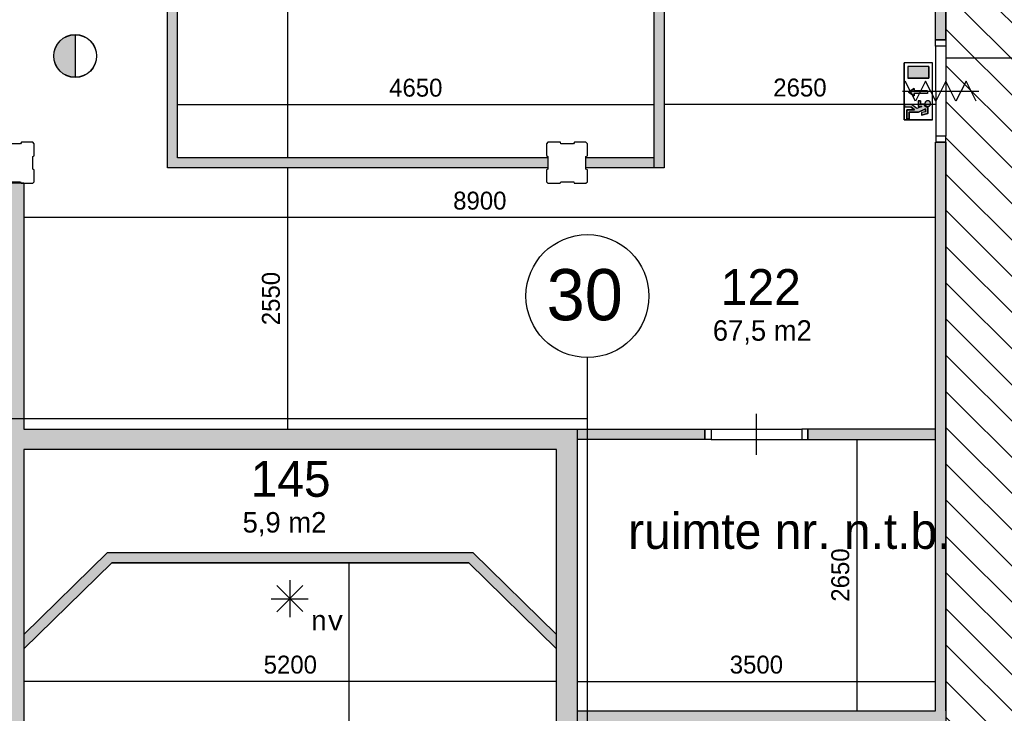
# Model space of a CAD drawing. Extents: x 126249 to 198477, y 373 to 102273.
# Tile 17 of 54: x 159707 to 169319, y 33798 to 40571. Entities that reach past the tile are written whole.
import ezdxf
from ezdxf.enums import TextEntityAlignment as Align

# ---------------------------------------------------------------- set-up
doc = ezdxf.new("R2010")
doc.units = 0
doc.header["$MEASUREMENT"] = 0
doc.header["$PDMODE"] = 35
doc.header["$PDSIZE"] = -0.5
doc.layers.get('0').update_dxf_attribs({"linetype": 'CONTINUOUS'})
doc.layers.get('DEFPOINTS').update_dxf_attribs({"linetype": 'CONTINUOUS'})
for name, color, linetype in [('AA$1A---_ARCEER', 252, 'CONTINUOUS'), ('AL22----_BINNENWAND', 252, 'CONTINUOUS'), ('AL32----_BINNENKOZIJN', 252, 'CONTINUOUS'), ('AM$1A---_MAATVOERING', 252, 'CONTINUOUS'), ('Betonpalen', 252, 'CONTINUOUS'), ('Brandweer', 252, 'CONTINUOUS'), ('COMPARTIMENTERING', 252, 'CONTINUOUS'), ('LAYER01', 252, 'CONTINUOUS'), ('LAYER30', 252, 'CONTINUOUS'), ('M2', 252, 'CONTINUOUS'), ('OMPARTIMENTERING', 252, 'CONTINUOUS'), ('UNUSEDHATCH', 252, 'CONTINUOUS')]:
    doc.layers.add(name, color=color, linetype=linetype)
doc.styles.add('B-01', font='b-gbp')
doc.styles.add('MONOTXT', font='MONOTXT')
doc.dimstyles.new('BBA_STAND', dxfattribs={"dimtxt": 175, "dimasz": 1, "dimexe": 1, "dimexo": 0.001, "dimgap": 75, "dimtad": 1, "dimdec": 0, "dimzin": 0, "dimdsep": 46, "dimtxsty": 'B-01', "dimblk": 'NONE', "dimblk1": 'NONE', "dimblk2": 'PIJL1', "dimcen": 1, "dimse1": 1, "dimse2": 1, "dimclrd": 256, "dimclre": 1, "dimclrt": 256, "dimadec": 0, "dimazin": 0, "dimtfac": 1, "dimtdec": 0, "dimtmove": 0, "dimatfit": 0, "dimldrblk": 'PIJL1', "dimfxl": 1, "dimtolj": 1, "dimtzin": 0, "dimarcsym": 0})

# ---------------------------------------------------------------- blocks, each defined once
blk = doc.blocks.new('*D113')
at = {"layer": 'AM$1A---_MAATVOERING', "lineweight": -2, "transparency": 16777216}
blk.add_line((165148.6, 34110.5), (168648.8, 34110.5), dxfattribs=at)
at = {"layer": 'DEFPOINTS', "color": 0, "transparency": 16777216}
for p in [(165148.6, 34429.2), (168648.8, 34429.2), (168648.8, 34110.5)]:
    blk.add_point(p, dxfattribs=at)
at = {"layer": 'AM$1A---_MAATVOERING', "transparency": 16777216, "insert": (166898.7, 34273), "char_height": 175, "attachment_point": 5, "style": 'B-01'}
blk.add_mtext('\\A1;3500', dxfattribs=at)
blk = doc.blocks.new('_None')
blk = doc.blocks.new('PIJL1')
at = {"color": 1, "linetype": 'ByBlock'}
blk.add_line((0, 82.6), (0, -82.6), dxfattribs=at)
blk.add_solid([(-100, 16.7), (-100, -16.7), (0, 0)], dxfattribs=at)
blk = doc.blocks.new('*D114')
at = {"layer": 'AM$1A---_MAATVOERING', "lineweight": -2, "transparency": 16777216}
blk.add_line((168648.8, 30307.5), (165148.7, 30307.5), dxfattribs=at)
at = {"layer": 'DEFPOINTS', "color": 0, "transparency": 16777216}
for p in [(165148.7, 34856.8), (168648.8, 34856.5), (165148.7, 30307.5)]:
    blk.add_point(p, dxfattribs=at)
at = {"layer": 'AM$1A---_MAATVOERING', "transparency": 16777216, "insert": (166898.8, 30470), "char_height": 175, "attachment_point": 5, "style": 'B-01'}
blk.add_mtext('\\A1;3500', dxfattribs=at)
blk = doc.blocks.new('*D115')
at = {"layer": 'AM$1A---_MAATVOERING', "lineweight": -2, "transparency": 16777216}
blk.add_line((168648.8, 38640.5), (159748.9, 38640.5), dxfattribs=at)
at = {"layer": 'DEFPOINTS', "color": 0, "transparency": 16777216}
for p in [(159748.9, 40094.6), (168648.8, 40094.5), (159748.9, 38640.5)]:
    blk.add_point(p, dxfattribs=at)
at = {"layer": 'AM$1A---_MAATVOERING', "transparency": 16777216, "insert": (164198.8, 38803), "char_height": 175, "attachment_point": 5, "style": 'B-01'}
blk.add_mtext('\\A1;8900', dxfattribs=at)
blk = doc.blocks.new('*D167')
at = {"layer": 'AM$1A---_MAATVOERING', "lineweight": -2, "transparency": 16777216}
blk.add_line((164948.8, 34110.5), (159748.8, 34110.5), dxfattribs=at)
at = {"layer": 'DEFPOINTS', "color": 0, "transparency": 16777216}
for p in [(159748.8, 34110.5), (164948.8, 33834.5), (159748.8, 33637.5)]:
    blk.add_point(p, dxfattribs=at)
at = {"layer": 'AM$1A---_MAATVOERING', "transparency": 16777216, "insert": (162348.8, 34273), "char_height": 175, "attachment_point": 5, "style": 'B-01'}
blk.add_mtext('\\A1;5200', dxfattribs=at)
blk = doc.blocks.new('*D224')
at = {"layer": 'AM$1A---_MAATVOERING', "lineweight": -2, "transparency": 16777216}
blk.add_line((162919.6, 35269.2), (162919.6, 23439), dxfattribs=at)
at = {"layer": 'DEFPOINTS', "color": 0, "transparency": 16777216}
for p in [(163109.4, 35269.2), (162919.6, 23439), (163147.9, 23439)]:
    blk.add_point(p, dxfattribs=at)
at = {"layer": 'AM$1A---_MAATVOERING', "transparency": 16777216, "insert": (162757.1, 29354.1), "char_height": 175, "attachment_point": 5, "rotation": 90, "style": 'B-01'}
blk.add_mtext('\\A1;11830', dxfattribs=at)
blk = doc.blocks.new('*D239')
at = {"layer": 'AM$1A---_MAATVOERING', "lineweight": -2, "transparency": 16777216}
blk.add_line((168748.8, 40199.5), (182948.9, 40199.5), dxfattribs=at)
at = {"layer": 'DEFPOINTS', "color": 0, "transparency": 16777216}
for p in [(182948.9, 40199.5), (182948.9, 38323.5), (168748.8, 38082.9)]:
    blk.add_point(p, dxfattribs=at)
at = {"layer": 'AM$1A---_MAATVOERING', "transparency": 16777216, "insert": (175848.8, 40362), "char_height": 175, "attachment_point": 5, "style": 'B-01'}
blk.add_mtext('\\A1;14200', dxfattribs=at)
blk = doc.blocks.new('*D288')
at = {"layer": 'AM$1A---_MAATVOERING', "lineweight": -2, "transparency": 16777216}
blk.add_line((162322.7, 44523), (162322.7, 39223), dxfattribs=at)
at = {"layer": 'DEFPOINTS', "color": 0, "transparency": 16777216}
for p in [(162322.7, 44523), (162322.7, 39223), (162322.7, 39223)]:
    blk.add_point(p, dxfattribs=at)
at = {"layer": 'AM$1A---_MAATVOERING', "transparency": 16777216, "insert": (162160.2, 41873), "char_height": 175, "attachment_point": 5, "rotation": 90, "style": 'B-01'}
blk.add_mtext('\\A1;5300', dxfattribs=at)
blk = doc.blocks.new('*D289')
at = {"layer": 'AM$1A---_MAATVOERING', "lineweight": -2, "transparency": 16777216}
blk.add_line((161248.8, 39743.4), (165898.8, 39743.4), dxfattribs=at)
at = {"layer": 'DEFPOINTS', "color": 0, "transparency": 16777216}
for p in [(161248.8, 39743.4), (165898.8, 39743.4), (165898.8, 39743.4)]:
    blk.add_point(p, dxfattribs=at)
at = {"layer": 'AM$1A---_MAATVOERING', "transparency": 16777216, "insert": (163573.8, 39905.9), "char_height": 175, "attachment_point": 5, "style": 'B-01'}
blk.add_mtext('\\A1;4650', dxfattribs=at)
blk = doc.blocks.new('*D280')
at = {"layer": 'AM$1A---_MAATVOERING', "lineweight": -2, "transparency": 16777216}
blk.add_line((162322.7, 39123), (162322.7, 36573.2), dxfattribs=at)
at = {"layer": 'DEFPOINTS', "color": 0, "transparency": 16777216}
for p in [(162322.7, 39123), (162322.7, 36573.2), (163466, 36573.2)]:
    blk.add_point(p, dxfattribs=at)
at = {"layer": 'AM$1A---_MAATVOERING', "transparency": 16777216, "insert": (162160.2, 37848.1), "char_height": 175, "attachment_point": 5, "rotation": 90, "style": 'B-01'}
blk.add_mtext('\\A1;2550', dxfattribs=at)
blk = doc.blocks.new('*D281')
at = {"layer": 'AM$1A---_MAATVOERING', "lineweight": -2, "transparency": 16777216}
blk.add_line((165998.8, 39744.9), (168648.8, 39744.9), dxfattribs=at)
at = {"layer": 'DEFPOINTS', "color": 0, "transparency": 16777216}
for p in [(165998.8, 39745), (168648.8, 39744.9), (168648.8, 39744.9)]:
    blk.add_point(p, dxfattribs=at)
at = {"layer": 'AM$1A---_MAATVOERING', "transparency": 16777216, "insert": (167323.8, 39907.4), "char_height": 175, "attachment_point": 5, "style": 'B-01'}
blk.add_mtext('\\A1;2650', dxfattribs=at)
blk = doc.blocks.new('*D294')
at = {"layer": 'AM$1A---_MAATVOERING', "lineweight": -2, "transparency": 16777216}
blk.add_line((165148.6, 34110.5), (168648.8, 34110.5), dxfattribs=at)
at = {"layer": 'DEFPOINTS', "color": 0, "transparency": 16777216}
for p in [(165148.6, 34429.2), (168648.8, 34429.2), (168648.8, 34110.5)]:
    blk.add_point(p, dxfattribs=at)
at = {"layer": 'AM$1A---_MAATVOERING', "transparency": 16777216, "insert": (166898.7, 34273), "char_height": 175, "attachment_point": 5, "style": 'B-01'}
blk.add_mtext('\\A1;3500', dxfattribs=at)
blk = doc.blocks.new('*D293')
at = {"layer": 'AM$1A---_MAATVOERING', "lineweight": -2, "transparency": 16777216}
blk.add_line((167881.1, 33823.5), (167881.1, 36473.3), dxfattribs=at)
at = {"layer": 'DEFPOINTS', "color": 0, "transparency": 16777216}
for p in [(167881.1, 36473.3), (168176.3, 36473.3), (168176.4, 33823.5)]:
    blk.add_point(p, dxfattribs=at)
at = {"layer": 'AM$1A---_MAATVOERING', "transparency": 16777216, "insert": (167718.6, 35148.4), "char_height": 175, "attachment_point": 5, "rotation": 90, "style": 'B-01'}
blk.add_mtext('\\A1;2650', dxfattribs=at)

msp = doc.modelspace()

# ---------------------------------------------------------------- hatches: boundary and pattern name
at = {"layer": 'AA$1A---_ARCEER'}
h = msp.add_hatch(dxfattribs=at)
h.set_pattern_fill('ANSI31', color=256, scale=2000, angle=270, style=0)
h.set_pattern_definition([(315, (118716.53, 0), (176.7767, 176.7767), [])])
h.paths.add_polyline_path([(170048.8, 40873.7), (169989.1, 40873.7), (169753.6, 40873.7), (169693.8, 40873.7), (168808.6, 40873.7), (168748.8, 40873.7), (168748.8, 40873.5), (168748.8, 40373.5), (168748.8, 40313.5), (168748.8, 39433.2), (168748.8, 39373.5), (168748.8, 33773.5), (168748.8, 33437.5), (168748.8, 33377.5), (168748.8, 32497.2), (168748.8, 32437.5), (168748.8, 30068.7), (165098.6, 30068.7), (165098.6, 30009), (165054.3, 30009), (165054.5, 28188.5), (165098.6, 28188.5), (165098.6, 28128.7), (165098.6, 27226.3), (165098.6, 26323.7), (165098.6, 26264), (167948.8, 26264), (167948.8, 26673.5), (168048.8, 26673.5), (168108.6, 26673.5), (168343.8, 26673.5), (168403.6, 26673.5), (169289.1, 26673.5), (169348.8, 26673.5), (171798.8, 26673.5), (171798.8, 24223.5), (171858.2, 24223.5), (172093.7, 24223.5), (172153.5, 24223.5), (173038.7, 24223.5), (173098.5, 24223.5), (173198.5, 24223.5), (173258.2, 24223.5), (174143.5, 24223.5), (174203.2, 24223.5), (174438.7, 24223.5), (174498.5, 24223.5), (176798.5, 24223.5), (176858.2, 24223.5), (177743.5, 24223.5), (177803.2, 24223.5), (178038.7, 24223.5), (178098.5, 24223.5), (178098.5, 24623.5), (178098.7, 24623.5), (178098.7, 24683.2), (178098.7, 24918.7), (178098.7, 24978.5), (178098.7, 25863.7), (178098.7, 25923.5), (178098.5, 25923.5), (178098.5, 26673.5), (181098.8, 26673.5), (181098.8, 26773.5), (186499.1, 26773.5), (186499.1, 30975.3), (182948.8, 30975.3), (182948.8, 32775.3), (183148.8, 32775.3), (183148.8, 32775.1), (183208.6, 32775.1), (183988.8, 32775.3), (184048.8, 32775.3), (184300.1, 32775.3), (184300.1, 32835.1), (184299.9, 33615.3), (184299.9, 33675.3), (184299.9, 34065.3), (184300.1, 34065.3), (184300.1, 34125), (184299.9, 34905.3), (184299.9, 34975.3), (184048.8, 34975.3), (183988.8, 34975.3), (183208.6, 34975.3), (183148.8, 34975.3), (182948.8, 34975.3), (182948.8, 36688.7), (182899.5, 36688.7), (182899.5, 36613.9), (182599.5, 36613.9), (182599.5, 36913.9), (182872.8, 36913.9), (182872.8, 40873.7), (182003.6, 40873.7), (181943.9, 40873.7), (181708.6, 40873.7), (181648.9, 40873.7), (181648.9, 40873.5), (180398.8, 40873.5), (180298.8, 40873.5), (174948.8, 40873.5), (170048.8, 40873.5)])
h.paths.add_polyline_path([(179248.8, 37073.5), (179248.8, 28673.5), (170748.8, 28673.5), (170748.8, 37073.5)], flags=16)
h.paths.add_polyline_path([(175648.9, 39105.5), (175663.9, 39110.5), (175663.9, 39235.5), (175648.9, 39243.5), (175648.9, 39373.5), (175784.9, 39373.5), (175789.9, 39358.5), (175914.9, 39358.5), (175922.9, 39373.5), (176048.9, 39373.5), (176048.9, 39241.5), (176033.9, 39236.5), (176033.9, 39111.5), (176048.9, 39103.5), (176048.9, 38973.5), (175920.9, 38973.5), (175915.9, 38988.5), (175790.9, 38988.5), (175782.9, 38973.5), (175648.9, 38973.5)], flags=16)
h.paths.add_polyline_path([(170648.9, 39103.5), (170633.9, 39111.5), (170633.9, 39236.5), (170648.9, 39241.5), (170648.9, 39373.5), (170522.9, 39373.5), (170514.9, 39358.5), (170389.9, 39358.5), (170384.9, 39373.5), (170248.9, 39373.5), (170248.9, 39243.5), (170263.9, 39235.5), (170263.9, 39110.5), (170248.9, 39105.5), (170248.9, 38973.5), (170382.9, 38973.5), (170390.9, 38988.5), (170515.9, 38988.5), (170520.9, 38973.5), (170648.9, 38973.5)], flags=16)
h.paths.add_polyline_path([(170522.9, 33973.5), (170514.9, 33958.5), (170389.9, 33958.5), (170384.9, 33973.5), (170248.9, 33973.5), (170248.9, 33843.5), (170263.9, 33835.5), (170263.9, 33710.5), (170248.9, 33705.5), (170248.9, 33573.5), (170382.9, 33573.5), (170390.9, 33588.5), (170515.9, 33588.5), (170520.9, 33573.5), (170648.9, 33573.5), (170648.9, 33703.5), (170633.9, 33711.5), (170633.9, 33836.5), (170648.9, 33841.5), (170648.9, 33973.5)], flags=16)
h.paths.add_polyline_path([(181048.9, 39105.5), (181063.9, 39110.5), (181063.9, 39235.5), (181048.9, 39243.5), (181048.9, 39373.5), (181184.9, 39373.5), (181189.9, 39358.5), (181314.9, 39358.5), (181322.9, 39373.5), (181448.9, 39373.5), (181448.9, 39241.5), (181433.9, 39236.5), (181433.9, 39111.5), (181448.9, 39103.5), (181448.9, 38973.5), (181320.9, 38973.5), (181315.9, 38988.5), (181190.9, 38988.5), (181182.9, 38973.5), (181048.9, 38973.5)], flags=16)
h.paths.add_polyline_path([(181048.9, 33843.5), (181063.9, 33835.5), (181063.9, 33710.5), (181048.9, 33705.5), (181048.9, 33573.5), (181182.9, 33573.5), (181190.9, 33588.5), (181315.9, 33588.5), (181320.9, 33573.5), (181448.9, 33573.5), (181448.9, 33703.5), (181433.9, 33711.5), (181433.9, 33836.5), (181448.9, 33841.5), (181448.9, 33973.5), (181322.9, 33973.5), (181314.9, 33958.5), (181189.9, 33958.5), (181184.9, 33973.5), (181048.9, 33973.5)], flags=16)
h.paths.add_polyline_path([(175784.9, 28573.5), (175789.9, 28558.5), (175914.9, 28558.5), (175922.9, 28573.5), (176048.9, 28573.5), (176048.9, 28441.5), (176033.9, 28436.5), (176033.9, 28311.5), (176048.9, 28303.5), (176048.9, 28173.5), (175920.9, 28173.5), (175915.9, 28188.5), (175790.9, 28188.5), (175782.9, 28173.5), (175648.9, 28173.5), (175648.9, 28305.5), (175663.9, 28310.5), (175663.9, 28435.5), (175648.9, 28443.5), (175648.9, 28573.5)], flags=16)
h.paths.add_polyline_path([(170522.9, 28573.5), (170514.9, 28558.5), (170389.9, 28558.5), (170384.9, 28573.5), (170248.9, 28573.5), (170248.9, 28443.5), (170263.9, 28435.5), (170263.9, 28310.5), (170248.9, 28305.5), (170248.9, 28173.5), (170382.9, 28173.5), (170390.9, 28188.5), (170515.9, 28188.5), (170520.9, 28173.5), (170648.9, 28173.5), (170648.9, 28303.5), (170633.9, 28311.5), (170633.9, 28436.5), (170648.9, 28441.5), (170648.9, 28573.5)], flags=16)
h.paths.add_polyline_path([(181184.9, 28573.5), (181189.9, 28558.5), (181314.9, 28558.5), (181322.9, 28573.5), (181448.9, 28573.5), (181448.9, 28441.5), (181433.9, 28436.5), (181433.9, 28311.5), (181448.9, 28303.5), (181448.9, 28173.5), (181320.9, 28173.5), (181315.9, 28188.5), (181190.9, 28188.5), (181182.9, 28173.5), (181048.9, 28173.5), (181048.9, 28305.5), (181063.9, 28310.5), (181063.9, 28435.5), (181048.9, 28443.5), (181048.9, 28573.5)], flags=16)
h.paths.add_polyline_path([(165474.5, 30010.4), (165474.5, 29710.4), (165174.5, 29710.4), (165174.5, 30010.4)], flags=16)
h.paths.add_polyline_path([(165374.5, 29910.4), (165374.5, 29810.4), (165274.5, 29810.4), (165274.5, 29910.4)], flags=0)
h.paths.add_polyline_path([(165233.9, 28573.5), (165248.9, 28558.5), (165248.9, 28441.5), (165233.9, 28436.5), (165233.9, 28311.5), (165248.9, 28303.5), (165248.9, 28173.5), (165233.9, 28173.5), (165248.9, 28188.5), (165248.9, 28303.5), (165233.9, 28311.5), (165233.9, 28436.5), (165248.9, 28441.5), (165248.9, 28573.5)], flags=16)
h.paths.add_polyline_path([(173527.6, 34475.4), (175860.9, 34475.4), (175860.9, 31475.4), (173527.6, 31475.4)], flags=8)
h = msp.add_hatch(color=256, dxfattribs=at)
h.paths.add_polyline_path([(167401.2, 36573.3), (167401.2, 36473.3), (168648.8, 36473.3), (168648.8, 36573.3)])
h.paths.add_polyline_path([(166396.4, 36473.2), (166396.4, 36573.2), (165248.8, 36573.2), (165248.8, 36473.2)])
at = {"layer": 'AL22----_BINNENWAND'}
for points in [[(161248.8, 43209), (161148.8, 43209), (161148.8, 39123), (164863.9, 39123), (164863.9, 39223), (161248.8, 39223)], [(165998.8, 40873.5), (165898.8, 40873.5), (165898.8, 39123), (165998.8, 39123)], [(165898.8, 39223), (165233.9, 39223), (165233.9, 39123), (165898.8, 39123)]]:
    msp.add_hatch(color=256, dxfattribs=at).paths.add_polyline_path(points)
h = msp.add_hatch(color=256, dxfattribs=at)
h.paths.add_polyline_path([(167401.2, 36573.3), (167401.2, 36473.3), (168648.8, 36473.3), (168648.8, 36573.3)])
h.paths.add_polyline_path([(166396.4, 36473.2), (166396.4, 36573.2), (165148.8, 36573.2), (165148.8, 36473.2)])
at = {"layer": 'Brandweer'}
msp.add_hatch(color=256, dxfattribs=at).paths.add_polyline_path([(160248.8, 40008.3), (160248.8, 40424.8, 1)])
h = msp.add_hatch(color=256, dxfattribs=at)
h.paths.add_polyline_path([(168580.9, 40112.4), (168377.5, 40112.4), (168377.5, 40001.5), (168580.9, 40001.5)])
h.paths.add_polyline_path([(168568.8, 39877.5), (168439.3, 39877.5), (168439.3, 39900.6), (168383.8, 39863.6), (168439.3, 39826.6), (168439.3, 39849.8), (168568.8, 39849.8)])
h.paths.add_polyline_path([(168548.6, 39699.6), (168548.6, 39672.7), (168511.6, 39663.5), (168511.6, 39639.6), (168571.7, 39654.7), (168571.7, 39715.6), (168568.8, 39715.7), (168566, 39716.1), (168563.1, 39716.7), (168561.6, 39717.1), (168560.1, 39717.5), (168557.3, 39718.6), (168554.9, 39719.8), (168552.4, 39721.2), (168552.3, 39721.3), (168550.1, 39722.8), (168547.7, 39724.7), (168546.6, 39725.7), (168545.5, 39726.9), (168543.6, 39729), (168543.6, 39729.1), (168542.9, 39730), (168541.9, 39731.2), (168540.4, 39733.7), (168539.8, 39734.8), (168539.1, 39736.1), (168537.9, 39738.9), (168537.9, 39738.9), (168537, 39741.6), (168536.9, 39741.9), (168536.3, 39744.3), (168536.3, 39744.4), (168535.5, 39747.1), (168502.3, 39747.1), (168502.3, 39779.5), (168479.2, 39779.5), (168479.2, 39724), (168512.8, 39724), (168465.7, 39702.6), (168414.5, 39742.5), (168345.1, 39742.5), (168345.1, 39719.4), (168406.5, 39719.4), (168442.2, 39691.7), (168368.2, 39691.7), (168368.2, 39603.8), (168391.3, 39603.8), (168391.3, 39668.5), (168480.1, 39668.5)])
h.paths.add_polyline_path([(168598.8, 39746), (168598.8, 39746.1), (168599.4, 39753.4), (168599.4, 39753.5), (168598.3, 39759.6), (168598.3, 39759.7), (168596.7, 39763.7), (168596.7, 39763.8), (168595.7, 39765.7), (168595.5, 39765.9), (168593.9, 39768.4), (168593.7, 39768.6), (168592.1, 39770.6), (168592, 39770.7), (168588.7, 39773.6), (168588.5, 39773.8), (168585.2, 39776), (168585, 39776.1), (168580.8, 39778), (168580.7, 39778), (168575.1, 39779.3), (168574.9, 39779.3), (168570.9, 39779.5), (168570.7, 39779.5), (168567.4, 39779.2), (168567.2, 39779.1), (168561.7, 39777.7), (168561.5, 39777.6), (168558.3, 39776.1), (168558.1, 39775.9), (168553.9, 39773.1), (168553.8, 39773), (168549.7, 39768.7), (168549.6, 39768.6), (168547.8, 39765.9), (168547.7, 39765.8), (168545.7, 39761.5), (168545.7, 39761.4), (168544.5, 39757.1), (168544.5, 39757.1), (168544, 39750.4), (168544, 39750.3), (168545, 39744.4), (168545, 39744.2), (168546.5, 39740.1), (168546.6, 39740), (168548.3, 39736.9), (168548.4, 39736.7), (168550.7, 39733.7), (168550.8, 39733.5), (168554.1, 39730.3), (168558, 39727.6), (168558.2, 39727.5), (168561.3, 39726), (168561.4, 39726), (168565.5, 39724.7), (168565.7, 39724.7), (168568.3, 39724.2), (168568.5, 39724.2), (168573, 39724.1), (168573, 39724.1), (168575.8, 39724.3), (168580.3, 39725.4), (168580.5, 39725.5), (168585.5, 39727.7), (168585.6, 39727.8), (168589.4, 39730.4), (168589.5, 39730.5), (168591.8, 39732.7), (168592, 39732.9), (168594.8, 39736.5), (168594.9, 39736.6), (168597, 39740.3), (168597, 39740.5)])
at = {"layer": 'UNUSEDHATCH'}
h = msp.add_hatch(color=256, dxfattribs=at)
h.paths.add_polyline_path([(174998.8, 46173.5), (174998.8, 47173.5), (174998.8, 48173.5), (174998.8, 49953.5), (174898.8, 49953.5), (174898.8, 46173.5)])
h.paths.add_polyline_path([(168748.8, 33437.5), (168748.8, 33773.5), (168748.8, 33823.5), (168748.8, 39373.5), (168648.8, 39373.5), (168648.8, 33823.5), (165148.6, 33823.5), (165148.6, 33723.5), (166600.2, 33723.5), (168648.8, 33723.5), (168648.8, 33437.5)])
for points in [[(168648.8, 40873.5), (168648.8, 40373.5), (168748.8, 40373.5), (168748.8, 40973.5), (165998.8, 40973.5), (165998.8, 49953.5), (165898.8, 49953.5), (165898.8, 40873.5)], [(165018.8, 30068.7), (165018.8, 30068.8), (165078.8, 30068.8), (165078.8, 30068.7), (168748.8, 30068.7), (168748.8, 32437.5), (168648.8, 32437.5), (168648.8, 30173.5), (165148.3, 30173.5), (165148.3, 30173.5), (165148.8, 36573.2), (159748.8, 36573.2), (159748.8, 38972.4), (159548.8, 38972.4), (159548.8, 36573.7), (159548.8, 30069), (159748.8, 30069), (159748.8, 36373.2), (164948.8, 36373.2), (164948.8, 30068.7)], [(164090.4, 35269.2), (164948.8, 34428.3), (164948.8, 34568.3), (164131.2, 35369.2), (160565.5, 35369.2), (159748.8, 34569.2), (159748.8, 34429.2), (160606.3, 35269.2)]]:
    msp.add_hatch(color=256, dxfattribs=at).paths.add_polyline_path(points)

# ---------------------------------------------------------------- linework, layer by layer
at = {"layer": 'AA$1A---_ARCEER'}
for p, q in [((165898.8, 40873.5), (165898.8, 39123)), ((165998.8, 40873.5), (165998.8, 39123))]:
    msp.add_line(p, q, dxfattribs=at)
at = {"layer": 'AL22----_BINNENWAND'}
for points in [[(164863.9, 39123), (161148.8, 39123), (161148.8, 43209)], [(164863.9, 39223), (161248.8, 39223), (161248.8, 43209)], [(168748.8, 40373.5), (168748.8, 40973.5)], [(168748.8, 40973.5), (168748.8, 40373.5)], [(168648.8, 40373.5), (168648.8, 40873.5)], [(168648.8, 40373.5), (168648.8, 40873.5)], [(168748.8, 40373.5), (168648.8, 40373.5)], [(168748.8, 40373.5), (168648.8, 40373.5)], [(168748.8, 40373.5), (168648.8, 40373.5)], [(168648.8, 33823.5), (168648.8, 39373.5)], [(168648.8, 33823.5), (168648.8, 39373.5)], [(168748.8, 39373.5), (168648.8, 39373.5)], [(168648.8, 39373.5), (168748.8, 39373.5)], [(168748.8, 33823.5), (168748.8, 39373.5)], [(168748.8, 39373.5), (168748.8, 33773.5)], [(165898.8, 39223), (165233.9, 39223)], [(165998.8, 39123), (165233.9, 39123)], [(159748.9, 38973.5), (159548.9, 38973.5)], [(159748.9, 38973.5), (159748.8, 36573.2)], [(159748.8, 36573.2), (165148.8, 36573.2)], [(165148.8, 36573.2), (165148.3, 30173.5)], [(165148.8, 36573.2), (166396.4, 36573.2), (166396.4, 36473.2), (165148.8, 36473.2)], [(168648.7, 36573.3), (167401.2, 36573.3), (167401.2, 36473.3), (168648.7, 36473.3)], [(164948.8, 36373.2), (159748.8, 36373.2)], [(159748.8, 36373.2), (159748.8, 30069)], [(164948.8, 30068.7), (164948.8, 36373.2)], [(159748.8, 34569.2), (160565.5, 35369.2)], [(160565.5, 35369.2), (164131.2, 35369.2)], [(160565.5, 35369.2), (164131.3, 35369.2)], [(164947.9, 34569.2), (164131.2, 35369.2)], [(159748.8, 34429.2), (160606.3, 35269.2)], [(160606.3, 35269.2), (164090.4, 35269.2)], [(164090.4, 35269.2), (160606.3, 35269.2)], [(164947.9, 34429.2), (164090.4, 35269.2)], [(165148.8, 33823.5), (168648.8, 33823.5)], [(168748.8, 33823.5), (168748.8, 33437.5)]]:
    msp.add_lwpolyline(points, dxfattribs=at)
at = {"layer": 'AL32----_BINNENKOZIJN'}
for points in [[(168748.8, 40373.5), (168748.8, 40313.5), (168648.8, 40313.5), (168648.8, 40373.5)], [(168748.8, 39373.5), (168748.8, 39433.2), (168649.1, 39433.2), (168649.1, 39373.5)], [(166396.4, 36573.1), (166456.2, 36573.1), (166456.2, 36473.4), (166396.4, 36473.4)], [(167401.2, 36573.1), (167341.4, 36573.1), (167341.4, 36473.4), (167401.2, 36473.4)]]:
    msp.add_lwpolyline(points, close=True, dxfattribs=at)
for points in [[(168648.8, 40313.5), (168649.1, 39433.2)], [(168748.8, 40313.5), (168748.8, 39433.2)], [(168498.8, 39873.3), (168698.8, 39873.3), (168898.8, 39873.3)], [(168499, 39873.3), (168699, 39873.3), (168899, 39873.3)], [(166898.8, 36323.1), (166898.8, 36523.1), (166898.8, 36723.1)], [(166456.2, 36573.1), (167341.4, 36573.1)], [(166456.2, 36473.4), (167341.4, 36473.4)]]:
    msp.add_lwpolyline(points, dxfattribs=at)
at = {"layer": 'Betonpalen'}
for points in [[(159714.9, 39358.5), (159589.9, 39358.5)], [(159722.9, 39373.5), (159714.9, 39358.5)], [(159833.9, 39373.5), (159722.9, 39373.5)], [(159848.9, 39358.5), (159833.9, 39373.5)], [(159848.9, 39241.5), (159848.9, 39358.5)], [(164863.9, 39373.5), (164848.9, 39358.5)], [(164863.9, 39373.5), (164848.9, 39358.5)], [(164863.9, 39373.5), (164848.9, 39358.5)], [(164848.9, 39358.5), (164848.9, 39243.5)], [(164848.9, 39358.5), (164848.9, 39243.5)], [(164848.9, 39358.5), (164848.9, 39243.5)], [(164984.9, 39373.5), (164863.9, 39373.5)], [(164984.9, 39373.5), (164863.9, 39373.5)], [(164984.9, 39373.5), (164863.9, 39373.5)], [(164989.9, 39358.5), (164984.9, 39373.5)], [(164989.9, 39358.5), (164984.9, 39373.5)], [(164989.9, 39358.5), (164984.9, 39373.5)], [(165114.9, 39358.5), (164989.9, 39358.5)], [(165114.9, 39358.5), (164989.9, 39358.5)], [(165114.9, 39358.5), (164989.9, 39358.5)], [(165122.9, 39373.5), (165114.9, 39358.5)], [(165122.9, 39373.5), (165114.9, 39358.5)], [(165122.9, 39373.5), (165114.9, 39358.5)], [(165233.9, 39373.5), (165122.9, 39373.5)], [(165233.9, 39373.5), (165122.9, 39373.5)], [(165233.9, 39373.5), (165122.9, 39373.5)], [(165248.9, 39358.5), (165233.9, 39373.5)], [(165248.9, 39358.5), (165233.9, 39373.5)], [(165248.9, 39358.5), (165233.9, 39373.5)], [(165248.9, 39241.5), (165248.9, 39358.5)], [(165248.9, 39241.5), (165248.9, 39358.5)], [(165248.9, 39241.5), (165248.9, 39358.5)], [(159833.9, 39236.5), (159848.9, 39241.5)], [(159833.9, 39111.5), (159833.9, 39236.5)], [(164848.9, 39243.5), (164863.9, 39235.5)], [(164848.9, 39243.5), (164863.9, 39235.5)], [(164848.9, 39243.5), (164863.9, 39235.5)], [(164863.9, 39235.5), (164863.9, 39110.5)], [(164863.9, 39235.5), (164863.9, 39110.5)], [(164863.9, 39235.5), (164863.9, 39110.5)], [(165233.9, 39236.5), (165248.9, 39241.5)], [(165233.9, 39236.5), (165248.9, 39241.5)], [(165233.9, 39236.5), (165248.9, 39241.5)], [(165233.9, 39111.5), (165233.9, 39236.5)], [(165233.9, 39111.5), (165233.9, 39236.5)], [(165233.9, 39111.5), (165233.9, 39236.5)], [(159848.9, 39103.5), (159833.9, 39111.5)], [(159848.9, 38988.5), (159848.9, 39103.5)], [(164863.9, 39110.5), (164848.9, 39105.5)], [(164863.9, 39110.5), (164848.9, 39105.5)], [(164863.9, 39110.5), (164848.9, 39105.5)], [(164848.9, 39105.5), (164848.9, 38988.5)], [(164848.9, 39105.5), (164848.9, 38988.5)], [(164848.9, 39105.5), (164848.9, 38988.5)], [(165248.9, 39103.5), (165233.9, 39111.5)], [(165248.9, 39103.5), (165233.9, 39111.5)], [(165248.9, 39103.5), (165233.9, 39111.5)], [(165248.9, 38988.5), (165248.9, 39103.5)], [(165248.9, 38988.5), (165248.9, 39103.5)], [(165248.9, 38988.5), (165248.9, 39103.5)], [(159590.9, 38988.5), (159715.9, 38988.5)], [(159715.9, 38988.5), (159720.9, 38973.5)], [(159720.9, 38973.5), (159833.9, 38973.5)], [(159833.9, 38973.5), (159848.9, 38988.5)], [(164848.9, 38988.5), (164863.9, 38973.5)], [(164848.9, 38988.5), (164863.9, 38973.5)], [(164848.9, 38988.5), (164863.9, 38973.5)], [(164863.9, 38973.5), (164982.9, 38973.5)], [(164863.9, 38973.5), (164982.9, 38973.5)], [(164863.9, 38973.5), (164982.9, 38973.5)], [(164982.9, 38973.5), (164990.9, 38988.5)], [(164982.9, 38973.5), (164990.9, 38988.5)], [(164982.9, 38973.5), (164990.9, 38988.5)], [(164990.9, 38988.5), (165115.9, 38988.5)], [(164990.9, 38988.5), (165115.9, 38988.5)], [(164990.9, 38988.5), (165115.9, 38988.5)], [(165115.9, 38988.5), (165120.9, 38973.5)], [(165115.9, 38988.5), (165120.9, 38973.5)], [(165115.9, 38988.5), (165120.9, 38973.5)], [(165120.9, 38973.5), (165233.9, 38973.5)], [(165120.9, 38973.5), (165233.9, 38973.5)], [(165120.9, 38973.5), (165233.9, 38973.5)], [(165233.9, 38973.5), (165248.9, 38988.5)], [(165233.9, 38973.5), (165248.9, 38988.5)], [(165233.9, 38973.5), (165248.9, 38988.5)]]:
    msp.add_lwpolyline(points, dxfattribs=at)
at = {"layer": 'Brandweer'}
for p, q in [((160248.8, 40426), (160248.8, 40007.1)), ((168340.5, 39594.6), (168340.5, 40149.4)), ((168617.9, 40149.4), (168340.5, 40149.4)), ((168377.5, 40112.4), (168377.5, 40001.5)), ((168580.9, 40112.4), (168377.5, 40112.4)), ((168580.9, 40112.4), (168580.9, 40001.5)), ((168617.9, 39594.6), (168617.9, 40149.4)), ((168580.9, 40001.5), (168377.5, 40001.5)), ((168439.3, 39900.6), (168383.8, 39863.6)), ((168439.3, 39877.5), (168439.3, 39900.6)), ((168383.8, 39863.6), (168439.3, 39826.6)), ((168568.8, 39877.5), (168439.3, 39877.5)), ((168568.8, 39849.8), (168439.3, 39849.8)), ((168439.3, 39826.6), (168439.3, 39849.8)), ((168414.5, 39742.5), (168345.1, 39742.5)), ((168345.1, 39742.5), (168345.1, 39719.4)), ((168345.1, 39719.4), (168406.5, 39719.4)), ((168442.2, 39691.7), (168406.5, 39719.4)), ((168465.9, 39702.5), (168414.5, 39742.5)), ((168512.8, 39724), (168465.7, 39702.6)), ((168479.2, 39779.5), (168479.2, 39724)), ((168479.2, 39779.5), (168502.3, 39779.5)), ((168512.8, 39724), (168479.2, 39724)), ((168548.6, 39699.6), (168480.1, 39668.5)), ((168502.3, 39779.5), (168502.3, 39747.1)), ((168535.9, 39747.1), (168502.3, 39747.1)), ((168548.6, 39672.7), (168548.6, 39699.6)), ((168571.7, 39715.7), (168571.7, 39654.7)), ((168368.2, 39603.8), (168368.2, 39691.7)), ((168368.2, 39691.7), (168442.2, 39691.7)), ((168391.3, 39603.8), (168368.2, 39603.8)), ((168391.3, 39668.5), (168391.3, 39603.8)), ((168480.1, 39668.5), (168391.3, 39668.5)), ((168548.6, 39672.7), (168511.6, 39663.5)), ((168511.6, 39663.5), (168511.6, 39639.6)), ((168571.7, 39654.7), (168511.6, 39639.6)), ((168617.9, 39594.6), (168340.5, 39594.6)), ((162343.2, 35098.3, 2600), (162343.2, 34738.4, 2600)), ((162216, 34789.8, 2600), (162471.7, 35045.6, 2600)), ((162216, 35045.6, 2600), (162470.4, 34791.1, 2600)), ((162162.4, 34917.4, 2600), (162524, 34917.4, 2600))]:
    msp.add_line(p, q, dxfattribs=at)
for points in [[(168340.5, 39594.6), (168617.9, 39594.6), (168617.9, 40149.4), (168340.5, 40149.4), (168340.5, 39594.6)], [(168377.5, 40001.5), (168580.9, 40001.5), (168580.9, 40112.4), (168377.5, 40112.4), (168377.5, 40001.5)], [(169045.3, 39776.6), (168946.3, 39970.1), (168847.3, 39776.6), (168748.3, 39970.1), (168649.3, 39776.6), (168550.3, 39970.1), (168451.3, 39776.6), (168352.3, 39970.1)], [(168568.8, 39877.5), (168568.8, 39849.8), (168439.3, 39849.8), (168439.3, 39826.6), (168383.8, 39863.6), (168439.3, 39900.6), (168439.3, 39877.5), (168568.8, 39877.5)], [(168326.3, 39873.3), (169071.3, 39873.3)], [(168326.3, 39873.3), (169071.3, 39873.3)], [(168368.2, 39603.8), (168391.3, 39603.8), (168391.3, 39668.5), (168480.1, 39668.5), (168548.6, 39699.6), (168548.6, 39672.7), (168511.6, 39663.5), (168511.6, 39639.6), (168571.7, 39654.7), (168571.7, 39715.7), (168565.8, 39716.1), (168563.4, 39716.6), (168560.8, 39717.3), (168558.1, 39718.3), (168554.6, 39720), (168551.8, 39721.6), (168550, 39722.9), (168547.7, 39724.8), (168545.8, 39726.6), (168543.3, 39729.4), (168541.3, 39732.2), (168539.6, 39735.2), (168538.2, 39738.1), (168536.9, 39742.2), (168536.2, 39745.2), (168535.5, 39747.1), (168502.3, 39747.1), (168502.3, 39779.5), (168479.2, 39779.5), (168479.2, 39724), (168512.8, 39724), (168465.7, 39702.6), (168414.5, 39742.5), (168345.1, 39742.5), (168345.1, 39719.4), (168406.5, 39719.4), (168442.2, 39691.7), (168368.2, 39691.7), (168368.2, 39603.8)], [(168571.7, 39715.7), (168571.3, 39715.7), (168570.9, 39715.7), (168570.5, 39715.7), (168570.1, 39715.7), (168569.7, 39715.7), (168569.2, 39715.7), (168568.8, 39715.8), (168568.4, 39715.8), (168568, 39715.8), (168567.6, 39715.9), (168567.2, 39715.9), (168566.8, 39716), (168566.4, 39716), (168566, 39716.1), (168565.6, 39716.2), (168565.2, 39716.2), (168564.8, 39716.3), (168564.4, 39716.4), (168564, 39716.5), (168563.6, 39716.6), (168563.2, 39716.7), (168562.8, 39716.8), (168562.4, 39716.9), (168562, 39717), (168561.6, 39717.1), (168561.3, 39717.2), (168560.9, 39717.3), (168560.5, 39717.4), (168560.1, 39717.6), (168559.7, 39717.7), (168559.3, 39717.8), (168558.9, 39718), (168558.6, 39718.1), (168558.2, 39718.3), (168557.8, 39718.4), (168557.4, 39718.6), (168557.1, 39718.7), (168556.7, 39718.9), (168556.3, 39719.1), (168555.9, 39719.3), (168555.6, 39719.4), (168555.2, 39719.6), (168554.9, 39719.8), (168554.5, 39720), (168554.1, 39720.2), (168553.8, 39720.4), (168553.4, 39720.6), (168553.1, 39720.8), (168552.7, 39721), (168552.4, 39721.2), (168552.1, 39721.5), (168551.7, 39721.7), (168551.4, 39721.9), (168551, 39722.1), (168550.7, 39722.4), (168550.4, 39722.6), (168550.1, 39722.8), (168549.7, 39723.1), (168549.4, 39723.3), (168549.1, 39723.6), (168548.8, 39723.9), (168548.5, 39724.1), (168548.1, 39724.4), (168547.8, 39724.6), (168547.5, 39724.9), (168547.2, 39725.2), (168546.9, 39725.5), (168546.6, 39725.7), (168546.3, 39726), (168546.1, 39726.3), (168545.8, 39726.6), (168545.5, 39726.9), (168545.2, 39727.2), (168544.9, 39727.5), (168544.7, 39727.8), (168544.4, 39728.1), (168544.1, 39728.4), (168543.9, 39728.7), (168543.6, 39729), (168543.4, 39729.4), (168543.1, 39729.7), (168542.9, 39730), (168542.6, 39730.3), (168542.4, 39730.7), (168542.1, 39731), (168541.9, 39731.3), (168541.7, 39731.7), (168541.5, 39732), (168541.2, 39732.3), (168541, 39732.7), (168540.8, 39733), (168540.6, 39733.4), (168540.4, 39733.7), (168540.2, 39734.1), (168540, 39734.4), (168539.8, 39734.8), (168539.6, 39735.2), (168539.4, 39735.5), (168539.2, 39735.9), (168539.1, 39736.3), (168538.9, 39736.6), (168538.7, 39737), (168538.6, 39737.4), (168538.4, 39737.7), (168538.2, 39738.1), (168538.1, 39738.5), (168538, 39738.9), (168537.8, 39739.3), (168537.7, 39739.6), (168537.5, 39740), (168537.4, 39740.4), (168537.3, 39740.8), (168537.2, 39741.2), (168537, 39741.6), (168536.9, 39742), (168536.8, 39742.4), (168536.7, 39742.8), (168536.6, 39743.1), (168536.5, 39743.5), (168536.4, 39743.9), (168536.3, 39744.3), (168536.3, 39744.7), (168536.2, 39745.1), (168536.1, 39745.5), (168536, 39745.9), (168536, 39746.3), (168535.9, 39746.7), (168535.9, 39747.1)], [(168591.3, 39771.4), (168590.3, 39772.3), (168589.3, 39773.2), (168588.2, 39774.1), (168587.1, 39774.8), (168585.9, 39775.6), (168584.8, 39776.2), (168583.5, 39776.8), (168582.3, 39777.4), (168581, 39777.9), (168579.7, 39778.3), (168578.4, 39778.7), (168577.1, 39779), (168575.8, 39779.2), (168574.4, 39779.4), (168573, 39779.5), (168571.7, 39779.5), (168570.3, 39779.5), (168569, 39779.4), (168567.6, 39779.2), (168566.3, 39779), (168564.9, 39778.7), (168563.6, 39778.3), (168562.3, 39777.9), (168561.1, 39777.4), (168559.8, 39776.8), (168558.6, 39776.2), (168557.4, 39775.6), (168556.3, 39774.8), (168555.2, 39774.1), (168554.1, 39773.2), (168553.1, 39772.3), (168552.1, 39771.4), (168551.1, 39770.4), (168550.2, 39769.4), (168549.4, 39768.3), (168548.6, 39767.2), (168547.9, 39766), (168547.2, 39764.8), (168546.6, 39763.6), (168546.1, 39762.4), (168545.6, 39761.1), (168545.1, 39759.8), (168544.8, 39758.5), (168544.5, 39757.2), (168544.2, 39755.8), (168544.1, 39754.5), (168544, 39753.1), (168543.9, 39751.8), (168544, 39750.4), (168544.1, 39749), (168544.2, 39747.7), (168544.5, 39746.4), (168544.8, 39745), (168545.1, 39743.7), (168545.6, 39742.4), (168546.1, 39741.1), (168546.6, 39739.9), (168547.2, 39738.7), (168547.9, 39737.5), (168548.6, 39736.4), (168549.4, 39735.2), (168550.2, 39734.2), (168551.1, 39733.1), (168552.1, 39732.2), (168553.1, 39731.2), (168554.1, 39730.3), (168555.2, 39729.5), (168556.3, 39728.7), (168557.4, 39728), (168558.6, 39727.3), (168559.8, 39726.7), (168561.1, 39726.1), (168562.3, 39725.6), (168563.6, 39725.2), (168564.9, 39724.9), (168566.3, 39724.6), (168567.6, 39724.3), (168569, 39724.2), (168570.3, 39724.1), (168571.7, 39724), (168573, 39724.1), (168574.4, 39724.2), (168575.8, 39724.3), (168577.1, 39724.6), (168578.4, 39724.9), (168579.7, 39725.2), (168581, 39725.6), (168582.3, 39726.1), (168583.5, 39726.7), (168584.8, 39727.3), (168585.9, 39728), (168587.1, 39728.7), (168588.2, 39729.5), (168589.3, 39730.3), (168590.3, 39731.2), (168591.3, 39732.2), (168592.2, 39733.1), (168593.1, 39734.2), (168594, 39735.2), (168594.8, 39736.4), (168595.5, 39737.5), (168596.2, 39738.7), (168596.8, 39739.9), (168597.3, 39741.2), (168597.8, 39742.4), (168598.2, 39743.7), (168598.6, 39745), (168598.9, 39746.4), (168599.1, 39747.7), (168599.3, 39749), (168599.4, 39750.4), (168599.4, 39751.8), (168599.4, 39753.1), (168599.3, 39754.5), (168599.1, 39755.8), (168598.9, 39757.2), (168598.6, 39758.5), (168598.2, 39759.8), (168597.8, 39761.1), (168597.3, 39762.4), (168596.8, 39763.6), (168596.2, 39764.8), (168595.5, 39766), (168594.8, 39767.2), (168594, 39768.3), (168593.1, 39769.4), (168592.2, 39770.4), (168591.3, 39771.4)], [(168575.8, 39724.3), (168580.4, 39725.4), (168585.5, 39727.7), (168589.4, 39730.4), (168591.9, 39732.8), (168594.9, 39736.5), (168597, 39740.4), (168598.8, 39746.1), (168599.4, 39753.4), (168598.3, 39759.6), (168596.7, 39763.7), (168595.6, 39765.9), (168593.8, 39768.5), (168592, 39770.6), (168588.6, 39773.7), (168585.1, 39776.1), (168580.8, 39778), (168575, 39779.3), (168570.8, 39779.5), (168567.3, 39779.2), (168561.6, 39777.6), (168558.2, 39776), (168553.9, 39773), (168549.7, 39768.6), (168547.8, 39765.8), (168545.7, 39761.4), (168544.5, 39757.1), (168544, 39750.4), (168545, 39744.3), (168546.5, 39740.1), (168548.3, 39736.8), (168550.7, 39733.6), (168554.1, 39730.3), (168558.1, 39727.6), (168561.4, 39726), (168565.6, 39724.7), (168568.4, 39724.2), (168573, 39724.1), (168575.8, 39724.3)]]:
    msp.add_lwpolyline(points, dxfattribs=at)
msp.add_lwpolyline([(168571.7, 39715.7), (168565, 39716.3), (168555, 39719.7), (168549.6, 39723.2), (168545.6, 39726.8), (168540.9, 39732.9), (168537.8, 39739.3), (168536.4, 39744.1), (168535.5, 39747.1), (168502.3, 39747.1), (168502.3, 39779.5), (168479.2, 39779.5), (168479.2, 39724), (168512.8, 39724), (168465.7, 39702.6), (168414.5, 39742.5), (168345.1, 39742.5), (168345.1, 39719.4), (168406.5, 39719.4), (168442.2, 39691.7), (168368.2, 39691.7), (168368.2, 39603.8), (168391.3, 39603.8), (168391.3, 39668.5), (168480.1, 39668.5), (168548.6, 39699.6), (168548.6, 39672.7), (168511.6, 39663.5), (168511.6, 39639.6), (168571.7, 39654.7)], close=True, dxfattribs=at)
for radius in [209.5, 208.2]:
    msp.add_circle((160248.8, 40216.5), radius, dxfattribs=at)
at = {"layer": 'COMPARTIMENTERING'}
msp.add_circle((165248.9, 37872.6), 600, dxfattribs=at)
at = {"layer": 'LAYER30'}
for points in [[(166898.8, 36323.1), (166898.8, 36523.1), (166898.8, 36723.1)], [(166456.2, 36573.1), (167341.4, 36573.1)], [(166456.2, 36473.4), (167341.4, 36473.4)]]:
    msp.add_lwpolyline(points, dxfattribs=at)
for points in [[(166396.4, 36573.1), (166456.2, 36573.1), (166456.2, 36473.4), (166396.4, 36473.4)], [(167401.2, 36573.1), (167341.4, 36573.1), (167341.4, 36473.4), (167401.2, 36473.4)]]:
    msp.add_lwpolyline(points, close=True, dxfattribs=at)
at = {"layer": 'OMPARTIMENTERING', "ltscale": 800}
for p, q in [((165247.5, 20089), (165248.9, 37272.6)), ((165248.8, 36673.5), (159448.8, 36673.5))]:
    msp.add_line(p, q, dxfattribs=at)

# ---------------------------------------------------------------- texts
at = {"layer": 'Brandweer', "style": 'MONOTXT'}
msp.add_text('nv', height=185.94, dxfattribs=at).set_placement((162708.8, 34702, 2600), align=Align.MIDDLE)
at = {"layer": 'COMPARTIMENTERING', "style": 'B-01'}
msp.add_text('30', height=500, rotation=0, dxfattribs=at).set_placement((164851.3, 37636))
at = {"layer": 'LAYER01', "style": 'B-01'}
for s, p in [('122', (166551.5, 37785.5)), ('145', (161961.1, 35912.5))]:
    msp.add_text(s, height=350, rotation=0, dxfattribs=at).set_placement(p)
at = {"layer": 'LAYER01', "insert": (165646.5, 35754), "char_height": 350, "width": 3558.673, "attachment_point": 1, "rotation": 0, "style": 'B-01'}
msp.add_mtext('ruimte nr. n.t.b. ', dxfattribs=at)
at = {"layer": 'M2', "char_height": 200, "width": 1805, "attachment_point": 1, "style": 'B-01'}
for s, insert in [('67,5 m2', (166473.5, 37636.3)), ('5,9 m2', (161883.1, 35763.3))]:
    msp.add_mtext(s, dxfattribs=dict(at, insert=insert))

# ---------------------------------------------------------------- dimensions: what is measured, and where the dimension line sits
at = {"layer": 'AM$1A---_MAATVOERING'}
for base, p1, p2, angle, picture, middle in [((162322.7, 39223), (162322.7, 44523), (162322.7, 39223), 90, '*D288', (162160.2, 41873)), ((162322.7, 36573.2), (162322.7, 39123), (163466, 36573.2), 90, '*D280', (162160.2, 37848.1)), ((167881.1, 36473.3), (168176.4, 33823.5), (168176.3, 36473.3), 90, '*D293', (167718.6, 35148.4)), ((162919.6, 23439), (163109.4, 35269.2), (163147.9, 23439), 270, '*D224', (162757.1, 29354.1))]:
    dim = msp.add_linear_dim(base=base, p1=p1, p2=p2, angle=angle, dimstyle='BBA_STAND', dxfattribs=at)
    dim.commit()
    dim.dimension.update_dxf_attribs({"geometry": picture, "text_midpoint": middle})
for base, p1, p2, picture, middle in [((182948.9, 40199.5), (168748.8, 38082.9), (182948.9, 38323.5), '*D239', (175848.8, 40362)), ((159748.9, 38640.5), (168648.8, 40094.5), (159748.9, 40094.6), '*D115', (164198.8, 38803)), ((165898.8, 39743.4), (161248.8, 39743.4), (165898.8, 39743.4), '*D289', (163573.8, 39905.9)), ((168648.8, 39744.9), (165998.8, 39745), (168648.8, 39744.9), '*D281', (167323.8, 39907.4)), ((165148.7, 30307.5), (168648.8, 34856.5), (165148.7, 34856.8), '*D114', (166898.8, 30470)), ((168648.8, 34110.5), (165148.6, 34429.2), (168648.8, 34429.2), '*D113', (166898.7, 34273)), ((168648.8, 34110.5), (165148.6, 34429.2), (168648.8, 34429.2), '*D294', (166898.7, 34273)), ((159748.8, 34110.5), (164948.8, 33834.5), (159748.8, 33637.5), '*D167', (162348.8, 34273))]:
    dim = msp.add_linear_dim(base=base, p1=p1, p2=p2, dimstyle='BBA_STAND', dxfattribs=at)
    dim.commit()
    dim.dimension.update_dxf_attribs({"geometry": picture, "text_midpoint": middle})

doc.saveas('drawing.dxf')
